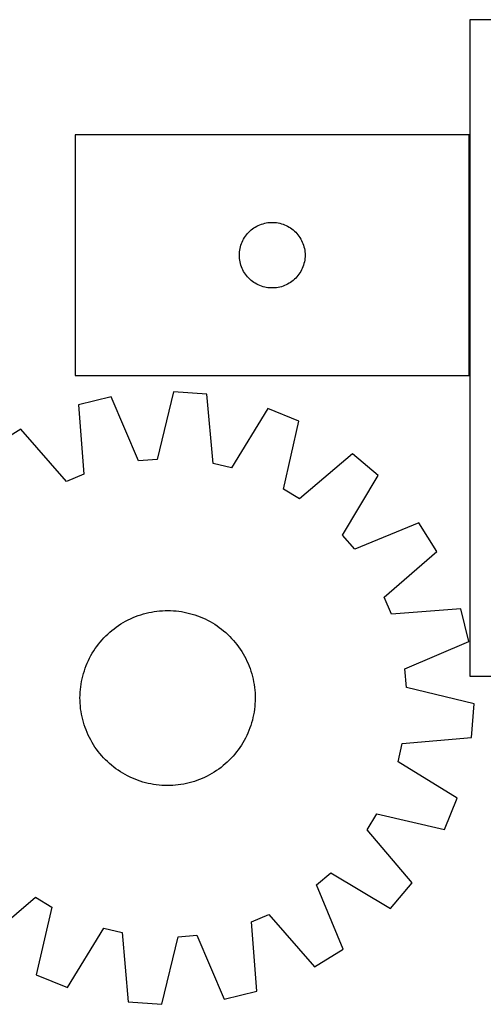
# Model space of a CAD drawing. Header units: millimetres. Extents: x 7 to 1493, y 7 to 457.
# Tile 4 of 5: x 1027 to 1239, y 7 to 457. Entities that reach past the tile are written whole.
import ezdxf

# ---------------------------------------------------------------- set-up
doc = ezdxf.new("R2010")
doc.units = ezdxf.units.MM
doc.layers.add('COMMON', color=5, linetype='CONTINUOUS', true_color=0x0000ff)
doc.layers.add('CUT', color=7, linetype='CONTINUOUS', true_color=0x000000)

msp = doc.modelspace()

# ---------------------------------------------------------------- linework, layer by layer
at = {"layer": 'COMMON'}
msp.add_line((1232.847954, 294.02204), (1232.847954, 404.02204), dxfattribs=at)
at = {"layer": 'CUT'}
for p, q in [((1232.947954, 456.653864), (1232.947954, 156.653864)), ((1482.947954, 456.653864), (1232.947954, 456.653864)), ((1232.747953, 404.02204), (1052.747953, 404.02204)), ((1052.747953, 404.02204), (1052.747953, 294.02204)), ((1232.747953, 294.02204), (1232.747953, 404.02204)), ((1132.00567, 359.491202), (1132.558853, 360.03032)), ((1132.558853, 360.03032), (1133.139055, 360.540246)), ((1133.139055, 360.540246), (1133.744738, 361.019628)), ((1133.744738, 361.019628), (1134.374297, 361.467195)), ((1134.374297, 361.467195), (1135.026061, 361.881759)), ((1135.026061, 361.881759), (1135.698301, 362.262222)), ((1135.698301, 362.262222), (1136.389237, 362.607574)), ((1136.389237, 362.607574), (1137.097034, 362.916899)), ((1137.097034, 362.916899), (1137.819817, 363.189378)), ((1137.819817, 363.189378), (1138.555668, 363.424288)), ((1138.555668, 363.424288), (1139.302636, 363.621005)), ((1139.302636, 363.621005), (1140.058741, 363.779009)), ((1140.058741, 363.779009), (1140.821977, 363.89788)), ((1140.821977, 363.89788), (1141.590321, 363.977303)), ((1141.590321, 363.977303), (1142.361734, 364.017067)), ((1142.361734, 364.017067), (1143.134171, 364.017067)), ((1143.134171, 364.017067), (1143.905585, 363.977303)), ((1143.905585, 363.977303), (1144.673928, 363.89788)), ((1144.673928, 363.89788), (1145.437164, 363.779009)), ((1145.437164, 363.779009), (1146.193269, 363.621005)), ((1146.193269, 363.621005), (1146.940237, 363.424288)), ((1146.940237, 363.424288), (1147.676088, 363.189378)), ((1147.676088, 363.189378), (1148.398871, 362.916899)), ((1148.398871, 362.916899), (1149.106668, 362.607574)), ((1149.106668, 362.607574), (1149.797604, 362.262222)), ((1149.797604, 362.262222), (1150.469845, 361.881759)), ((1150.469845, 361.881759), (1151.121608, 361.467195)), ((1151.121608, 361.467195), (1151.751167, 361.019628)), ((1151.751167, 361.019628), (1152.35685, 360.540246)), ((1152.35685, 360.540246), (1152.937053, 360.03032)), ((1152.937053, 360.03032), (1153.490235, 359.491202)), ((1129.003199, 355.028848), (1129.330646, 355.728447)), ((1129.330646, 355.728447), (1129.693674, 356.410261)), ((1129.693674, 356.410261), (1130.091319, 357.072483)), ((1130.091319, 357.072483), (1130.522528, 357.713356)), ((1130.522528, 357.713356), (1130.986156, 358.331182)), ((1130.986156, 358.331182), (1131.480974, 358.924321)), ((1131.480974, 358.924321), (1132.00567, 359.491202)), ((1153.490235, 359.491202), (1154.014932, 358.924321)), ((1154.014932, 358.924321), (1154.50975, 358.331182)), ((1154.50975, 358.331182), (1154.973378, 357.713356)), ((1154.973378, 357.713356), (1155.404586, 357.072483)), ((1155.404586, 357.072483), (1155.802231, 356.410261)), ((1155.802231, 356.410261), (1156.165259, 355.728447)), ((1156.165259, 355.728447), (1156.492706, 355.028848)), ((1127.827454, 350.564355), (1127.926634, 351.330398)), ((1127.926634, 351.330398), (1128.065117, 352.090321)), ((1128.065117, 352.090321), (1128.242537, 352.842106)), ((1128.242537, 352.842106), (1128.458422, 353.583762)), ((1128.458422, 353.583762), (1128.7122, 354.313321)), ((1128.7122, 354.313321), (1129.003199, 355.028848)), ((1156.492706, 355.028848), (1156.783705, 354.313321)), ((1156.783705, 354.313321), (1157.037483, 353.583762)), ((1157.037483, 353.583762), (1157.253368, 352.842106)), ((1157.253368, 352.842106), (1157.430788, 352.090321)), ((1157.430788, 352.090321), (1157.569271, 351.330398)), ((1157.569271, 351.330398), (1157.668451, 350.564355)), ((1127.747953, 349.02204), (1127.767841, 349.794221)), ((1127.767841, 348.249858), (1127.747953, 349.02204)), ((1127.767841, 349.794221), (1127.827454, 350.564355)), ((1127.827454, 347.479725), (1127.767841, 348.249858)), ((1127.926634, 346.713681), (1127.827454, 347.479725)), ((1128.065117, 345.953759), (1127.926634, 346.713681)), ((1157.569271, 346.713681), (1157.430788, 345.953759)), ((1157.668451, 347.479725), (1157.569271, 346.713681)), ((1157.668451, 350.564355), (1157.728064, 349.794221)), ((1157.728064, 348.249858), (1157.668451, 347.479725)), ((1157.728064, 349.794221), (1157.747953, 349.02204)), ((1157.747953, 349.02204), (1157.728064, 348.249858)), ((1128.242537, 345.201973), (1128.065117, 345.953759)), ((1128.458422, 344.460317), (1128.242537, 345.201973)), ((1128.7122, 343.730758), (1128.458422, 344.460317)), ((1129.003199, 343.015231), (1128.7122, 343.730758)), ((1129.330646, 342.315633), (1129.003199, 343.015231)), ((1129.693674, 341.633819), (1129.330646, 342.315633)), ((1156.165259, 342.315633), (1155.802231, 341.633819)), ((1156.492706, 343.015231), (1156.165259, 342.315633)), ((1156.783705, 343.730758), (1156.492706, 343.015231)), ((1157.037483, 344.460317), (1156.783705, 343.730758)), ((1157.253368, 345.201973), (1157.037483, 344.460317)), ((1157.430788, 345.953759), (1157.253368, 345.201973)), ((1130.091319, 340.971597), (1129.693674, 341.633819)), ((1130.522528, 340.330723), (1130.091319, 340.971597)), ((1130.986156, 339.712897), (1130.522528, 340.330723)), ((1131.480974, 339.119758), (1130.986156, 339.712897)), ((1132.00567, 338.552877), (1131.480974, 339.119758)), ((1132.558853, 338.013759), (1132.00567, 338.552877)), ((1133.139055, 337.503833), (1132.558853, 338.013759)), ((1152.937053, 338.013759), (1152.35685, 337.503833)), ((1153.490235, 338.552877), (1152.937053, 338.013759)), ((1154.014932, 339.119758), (1153.490235, 338.552877)), ((1154.50975, 339.712897), (1154.014932, 339.119758)), ((1154.973378, 340.330723), (1154.50975, 339.712897)), ((1155.404586, 340.971597), (1154.973378, 340.330723)), ((1155.802231, 341.633819), (1155.404586, 340.971597)), ((1133.744738, 337.024451), (1133.139055, 337.503833)), ((1134.374297, 336.576884), (1133.744738, 337.024451)), ((1135.026061, 336.16232), (1134.374297, 336.576884)), ((1135.698301, 335.781858), (1135.026061, 336.16232)), ((1136.389237, 335.436506), (1135.698301, 335.781858)), ((1137.097034, 335.12718), (1136.389237, 335.436506)), ((1137.819817, 334.854701), (1137.097034, 335.12718)), ((1138.555668, 334.619792), (1137.819817, 334.854701)), ((1139.302636, 334.423074), (1138.555668, 334.619792)), ((1140.058741, 334.26507), (1139.302636, 334.423074)), ((1140.821977, 334.1462), (1140.058741, 334.26507)), ((1141.590321, 334.066777), (1140.821977, 334.1462)), ((1142.361734, 334.027013), (1141.590321, 334.066777)), ((1143.134171, 334.027013), (1142.361734, 334.027013)), ((1143.905585, 334.066777), (1143.134171, 334.027013)), ((1144.673928, 334.1462), (1143.905585, 334.066777)), ((1145.437164, 334.26507), (1144.673928, 334.1462)), ((1146.193269, 334.423074), (1145.437164, 334.26507)), ((1146.940237, 334.619792), (1146.193269, 334.423074)), ((1147.676088, 334.854701), (1146.940237, 334.619792)), ((1148.398871, 335.12718), (1147.676088, 334.854701)), ((1149.106668, 335.436506), (1148.398871, 335.12718)), ((1149.797604, 335.781858), (1149.106668, 335.436506)), ((1150.469845, 336.16232), (1149.797604, 335.781858)), ((1151.121608, 336.576884), (1150.469845, 336.16232)), ((1151.751167, 337.024451), (1151.121608, 336.576884)), ((1152.35685, 337.503833), (1151.751167, 337.024451)), ((1052.747953, 294.02204), (1232.747953, 294.02204)), ((1069.169935, 284.225121), (1054.225853, 280.56384)), ((1081.623271, 255.003739), (1069.169935, 284.225121)), ((1097.610095, 286.59643), (1090.167965, 255.716187)), ((1112.954159, 285.460541), (1097.610095, 286.59643)), ((1115.768082, 253.821063), (1112.954159, 285.460541)), ((1054.225853, 280.56384), (1056.690487, 248.895238)), ((1140.735133, 278.927297), (1124.114727, 251.858184)), ((1154.977196, 273.105425), (1140.735133, 278.927297)), ((1147.87626, 242.144943), (1154.977196, 273.105425)), ((1027.910428, 269.520098), (1014.829161, 261.420038)), ((1048.784159, 245.577205), (1027.910428, 269.520098)), ((1179.37959, 258.307148), (1155.207828, 237.69888)), ((1191.125539, 248.369179), (1179.37959, 258.307148)), ((1090.167965, 255.716187), (1081.623271, 255.003739)), ((1124.114727, 251.858184), (1115.768082, 253.821063)), ((1056.690487, 248.895238), (1048.784159, 245.577205)), ((1174.804832, 221.118321), (1191.125539, 248.369179)), ((1155.207828, 237.69888), (1147.87626, 242.144943)), ((1209.760675, 226.754427), (1180.403659, 214.624284)), ((1217.860736, 213.673159), (1209.760675, 226.754427)), ((1180.403659, 214.624284), (1174.804832, 221.118321)), ((1193.917843, 192.799428), (1217.860736, 213.673159)), ((1197.235876, 184.8931), (1193.917843, 192.799428)), ((1081.533374, 184.29997), (1082.72351, 184.703184)), ((1082.72351, 184.703184), (1083.925724, 185.068817)), ((1083.925724, 185.068817), (1085.13883, 185.396507)), ((1085.13883, 185.396507), (1086.361631, 185.685931)), ((1086.361631, 185.685931), (1087.592919, 185.936802)), ((1087.592919, 185.936802), (1088.831479, 186.148875)), ((1088.831479, 186.148875), (1090.07609, 186.321938)), ((1090.07609, 186.321938), (1091.325523, 186.455822)), ((1091.325523, 186.455822), (1092.578544, 186.550394)), ((1092.578544, 186.550394), (1093.833918, 186.605561)), ((1093.833918, 186.605561), (1095.090405, 186.621269)), ((1095.090405, 186.621269), (1096.346766, 186.597502)), ((1096.346766, 186.597502), (1097.60176, 186.534283)), ((1097.60176, 186.534283), (1098.854149, 186.431675)), ((1098.854149, 186.431675), (1100.102697, 186.289779)), ((1100.102697, 186.289779), (1101.346172, 186.108736)), ((1101.346172, 186.108736), (1102.583347, 185.888723)), ((1102.583347, 185.888723), (1103.813, 185.629958)), ((1103.813, 185.629958), (1105.033919, 185.332697)), ((1105.033919, 185.332697), (1106.244898, 184.997232)), ((1106.244898, 184.997232), (1107.444742, 184.623895)), ((1107.444742, 184.623895), (1108.632268, 184.213054)), ((1228.904478, 187.357734), (1197.235876, 184.8931)), ((1232.565759, 172.413653), (1228.904478, 187.357734)), ((1072.585002, 179.776639), (1073.637472, 180.463161)), ((1073.637472, 180.463161), (1074.710988, 181.116285)), ((1074.710988, 181.116285), (1075.804489, 181.735367)), ((1075.804489, 181.735367), (1076.916896, 182.319796)), ((1076.916896, 182.319796), (1078.047111, 182.868995)), ((1078.047111, 182.868995), (1079.19402, 183.382422)), ((1079.19402, 183.382422), (1080.35649, 183.859571)), ((1080.35649, 183.859571), (1081.533374, 184.29997)), ((1108.632268, 184.213054), (1109.806303, 183.765115)), ((1109.806303, 183.765115), (1110.965688, 183.28052)), ((1110.965688, 183.28052), (1112.109279, 182.759746)), ((1112.109279, 182.759746), (1113.235949, 182.203309)), ((1113.235949, 182.203309), (1114.344584, 181.611756)), ((1114.344584, 181.611756), (1115.434091, 180.985672)), ((1115.434091, 180.985672), (1116.503395, 180.325675)), ((1116.503395, 180.325675), (1117.55144, 179.632416)), ((1066.768703, 174.996317), (1067.673891, 175.867892)), ((1067.673891, 175.867892), (1068.606008, 176.710605)), ((1068.606008, 176.710605), (1069.564135, 177.523623)), ((1069.564135, 177.523623), (1070.547328, 178.306144)), ((1070.547328, 178.306144), (1071.554614, 179.057397)), ((1071.554614, 179.057397), (1072.585002, 179.776639)), ((1117.55144, 179.632416), (1118.577193, 178.906579)), ((1118.577193, 178.906579), (1119.57964, 178.148881)), ((1119.57964, 178.148881), (1120.557792, 177.360069)), ((1120.557792, 177.360069), (1121.510685, 176.540922)), ((1121.510685, 176.540922), (1122.437377, 175.692247)), ((1122.437377, 175.692247), (1123.336955, 174.814884)), ((1062.677008, 170.236555), (1063.434706, 171.239002)), ((1063.434706, 171.239002), (1064.223518, 172.217154)), ((1064.223518, 172.217154), (1065.042666, 173.170047)), ((1065.042666, 173.170047), (1065.89134, 174.09674)), ((1065.89134, 174.09674), (1066.768703, 174.996317)), ((1123.336955, 174.814884), (1124.20853, 173.909697)), ((1124.20853, 173.909697), (1125.051243, 172.977579)), ((1125.051243, 172.977579), (1125.864261, 172.019452)), ((1125.864261, 172.019452), (1126.646782, 171.03626)), ((1126.646782, 171.03626), (1127.398034, 170.028973)), ((1203.344377, 159.960316), (1232.565759, 172.413653)), ((1059.971831, 166.003946), (1060.597915, 167.093454)), ((1060.597915, 167.093454), (1061.257912, 168.162757)), ((1061.257912, 168.162757), (1061.951171, 169.210803)), ((1061.951171, 169.210803), (1062.677008, 170.236555)), ((1127.398034, 170.028973), (1128.117277, 168.998586)), ((1128.117277, 168.998586), (1128.803799, 167.946115)), ((1128.803799, 167.946115), (1129.456923, 166.8726)), ((1129.456923, 166.8726), (1130.076005, 165.779099)), ((1057.818472, 161.465665), (1058.303068, 162.62505)), ((1058.303068, 162.62505), (1058.823841, 163.768642)), ((1058.823841, 163.768642), (1059.380279, 164.895311)), ((1059.380279, 164.895311), (1059.971831, 166.003946)), ((1130.076005, 165.779099), (1130.660434, 164.666692)), ((1130.660434, 164.666692), (1131.209633, 163.536476)), ((1131.209633, 163.536476), (1131.72306, 162.389567)), ((1131.72306, 162.389567), (1132.200208, 161.227098)), ((1056.250891, 156.693281), (1056.586355, 157.90426)), ((1056.586355, 157.90426), (1056.959692, 159.104105)), ((1056.959692, 159.104105), (1057.370533, 160.29163)), ((1057.370533, 160.29163), (1057.818472, 161.465665)), ((1132.200208, 161.227098), (1132.640607, 160.050214)), ((1132.640607, 160.050214), (1133.043822, 158.860077)), ((1133.043822, 158.860077), (1133.409455, 157.657863)), ((1133.409455, 157.657863), (1133.737145, 156.444757)), ((1204.056824, 151.415622), (1203.344377, 159.960316)), ((1055.293808, 151.762059), (1055.474852, 153.005534)), ((1055.474852, 153.005534), (1055.694864, 154.242709)), ((1055.694864, 154.242709), (1055.953629, 155.472363)), ((1055.953629, 155.472363), (1056.250891, 156.693281)), ((1133.737145, 156.444757), (1134.026568, 155.221956)), ((1134.026568, 155.221956), (1134.27744, 153.990668)), ((1134.27744, 153.990668), (1134.489512, 152.752108)), ((1232.947954, 156.653864), (1307.947954, 156.653864)), ((1054.986086, 148.006128), (1055.049304, 149.261122)), ((1055.049304, 149.261122), (1055.151912, 150.513511)), ((1055.151912, 150.513511), (1055.293808, 151.762059)), ((1134.489512, 152.752108), (1134.662576, 151.507497)), ((1134.662576, 151.507497), (1134.79646, 150.258065)), ((1134.79646, 150.258065), (1134.891032, 149.005043)), ((1134.891032, 149.005043), (1134.946199, 147.749669)), ((1234.937068, 143.973492), (1204.056824, 151.415622)), ((1054.962318, 146.749767), (1054.986086, 148.006128)), ((1054.978026, 145.49328), (1054.962318, 146.749767)), ((1055.033193, 144.237906), (1054.978026, 145.49328)), ((1055.127765, 142.984885), (1055.033193, 144.237906)), ((1134.93814, 145.236821), (1134.874921, 143.981827)), ((1134.961907, 146.493182), (1134.93814, 145.236821)), ((1134.946199, 147.749669), (1134.961907, 146.493182)), ((1055.261649, 141.735452), (1055.127765, 142.984885)), ((1055.434713, 140.490842), (1055.261649, 141.735452)), ((1055.646785, 139.252281), (1055.434713, 140.490842)), ((1134.449374, 140.237415), (1134.229361, 139.00024)), ((1134.630417, 141.48089), (1134.449374, 140.237415)), ((1134.772313, 142.729438), (1134.630417, 141.48089)), ((1134.874921, 143.981827), (1134.772313, 142.729438)), ((1233.801179, 128.629428), (1234.937068, 143.973492)), ((1055.897657, 138.020993), (1055.646785, 139.252281)), ((1056.18708, 136.798193), (1055.897657, 138.020993)), ((1056.51477, 135.585087), (1056.18708, 136.798193)), ((1056.880403, 134.382872), (1056.51477, 135.585087)), ((1133.33787, 135.338689), (1132.964533, 134.138845)), ((1133.673335, 136.549668), (1133.33787, 135.338689)), ((1133.970596, 137.770587), (1133.673335, 136.549668)), ((1134.229361, 139.00024), (1133.970596, 137.770587)), ((1057.283618, 133.192736), (1056.880403, 134.382872)), ((1057.724017, 132.015852), (1057.283618, 133.192736)), ((1058.201165, 130.853382), (1057.724017, 132.015852)), ((1058.714592, 129.706473), (1058.201165, 130.853382)), ((1131.621158, 130.6179), (1131.100384, 129.474308)), ((1132.105753, 131.777285), (1131.621158, 130.6179)), ((1132.553692, 132.951319), (1132.105753, 131.777285)), ((1132.964533, 134.138845), (1132.553692, 132.951319)), ((1059.263791, 128.576258), (1058.714592, 129.706473)), ((1059.84822, 127.463851), (1059.263791, 128.576258)), ((1060.467302, 126.37035), (1059.84822, 127.463851)), ((1061.120427, 125.296834), (1060.467302, 126.37035)), ((1129.32631, 126.149496), (1128.666313, 125.080192)), ((1129.952394, 127.239003), (1129.32631, 126.149496)), ((1130.543947, 128.347638), (1129.952394, 127.239003)), ((1131.100384, 129.474308), (1130.543947, 128.347638)), ((1202.1617, 125.815505), (1233.801179, 128.629428)), ((1061.806949, 124.244364), (1061.120427, 125.296834)), ((1062.526191, 123.213977), (1061.806949, 124.244364)), ((1063.277443, 122.20669), (1062.526191, 123.213977)), ((1064.059965, 121.223498), (1063.277443, 122.20669)), ((1126.489519, 122.003948), (1125.700707, 121.025795)), ((1127.247217, 123.006395), (1126.489519, 122.003948)), ((1127.973054, 124.032147), (1127.247217, 123.006395)), ((1128.666313, 125.080192), (1127.973054, 124.032147)), ((1200.198822, 117.46886), (1202.1617, 125.815505)), ((1064.872983, 120.26537), (1064.059965, 121.223498)), ((1065.715695, 119.333253), (1064.872983, 120.26537)), ((1066.58727, 118.428066), (1065.715695, 119.333253)), ((1067.486848, 117.550702), (1066.58727, 118.428066)), ((1068.41354, 116.702028), (1067.486848, 117.550702)), ((1122.250335, 117.375057), (1121.318217, 116.532345)), ((1123.155522, 118.246632), (1122.250335, 117.375057)), ((1124.032885, 119.14621), (1123.155522, 118.246632)), ((1124.88156, 120.072902), (1124.032885, 119.14621)), ((1125.700707, 121.025795), (1124.88156, 120.072902)), ((1227.267935, 100.848454), (1200.198822, 117.46886)), ((1069.366433, 115.88288), (1068.41354, 116.702028)), ((1070.344585, 115.094068), (1069.366433, 115.88288)), ((1071.347032, 114.33637), (1070.344585, 115.094068)), ((1072.372785, 113.610533), (1071.347032, 114.33637)), ((1073.42083, 112.917274), (1072.372785, 113.610533)), ((1074.490134, 112.257277), (1073.42083, 112.917274)), ((1116.286753, 112.779789), (1115.213238, 112.126664)), ((1117.339224, 113.466311), (1116.286753, 112.779789)), ((1118.369611, 114.185553), (1117.339224, 113.466311)), ((1119.376897, 114.936805), (1118.369611, 114.185553)), ((1120.36009, 115.719327), (1119.376897, 114.936805)), ((1121.318217, 116.532345), (1120.36009, 115.719327)), ((1075.579641, 111.631193), (1074.490134, 112.257277)), ((1076.688276, 111.039641), (1075.579641, 111.631193)), ((1077.814946, 110.483203), (1076.688276, 111.039641)), ((1078.958537, 109.96243), (1077.814946, 110.483203)), ((1080.117923, 109.477834), (1078.958537, 109.96243)), ((1081.291957, 109.029895), (1080.117923, 109.477834)), ((1082.479483, 108.619054), (1081.291957, 109.029895)), ((1083.679327, 108.245717), (1082.479483, 108.619054)), ((1084.890306, 107.910253), (1083.679327, 108.245717)), ((1105.998501, 108.174132), (1104.785395, 107.846442)), ((1107.200715, 108.539765), (1105.998501, 108.174132)), ((1108.390852, 108.94298), (1107.200715, 108.539765)), ((1109.567735, 109.383379), (1108.390852, 108.94298)), ((1110.730205, 109.860527), (1109.567735, 109.383379)), ((1111.877114, 110.373954), (1110.730205, 109.860527)), ((1113.007329, 110.923153), (1111.877114, 110.373954)), ((1114.119737, 111.507582), (1113.007329, 110.923153)), ((1115.213238, 112.126664), (1114.119737, 111.507582)), ((1086.111225, 107.612991), (1084.890306, 107.910253)), ((1087.340878, 107.354226), (1086.111225, 107.612991)), ((1088.578053, 107.134214), (1087.340878, 107.354226)), ((1089.821528, 106.95317), (1088.578053, 107.134214)), ((1091.070076, 106.811274), (1089.821528, 106.95317)), ((1092.322465, 106.708666), (1091.070076, 106.811274)), ((1093.577459, 106.645448), (1092.322465, 106.708666)), ((1094.83382, 106.62168), (1093.577459, 106.645448)), ((1096.090307, 106.637388), (1094.83382, 106.62168)), ((1097.345681, 106.692555), (1096.090307, 106.637388)), ((1098.598702, 106.787128), (1097.345681, 106.692555)), ((1099.848135, 106.921011), (1098.598702, 106.787128)), ((1101.092746, 107.094075), (1099.848135, 106.921011)), ((1102.331306, 107.306147), (1101.092746, 107.094075)), ((1103.562594, 107.557019), (1102.331306, 107.306147)), ((1104.785395, 107.846442), (1103.562594, 107.557019)), ((1221.446063, 86.606391), (1227.267935, 100.848454)), ((1186.039518, 86.375759), (1190.485581, 93.707327)), ((1190.485581, 93.707327), (1221.446063, 86.606391)), ((1206.647785, 62.203997), (1186.039518, 86.375759)), ((1162.964922, 61.179928), (1169.458959, 66.778755)), ((1169.458959, 66.778755), (1196.709817, 50.458048)), ((1175.095064, 31.822912), (1162.964922, 61.179928)), ((1196.709817, 50.458048), (1206.647785, 62.203997)), ((1010.544635, 34.935802), (1034.716397, 55.54407)), ((1034.716397, 55.54407), (1042.047965, 51.098006)), ((1042.047965, 51.098006), (1034.947029, 20.137524)), ((1133.233738, 44.347711), (1141.140066, 47.665744)), ((1141.140066, 47.665744), (1162.013797, 23.722851)), ((1049.189092, 14.315653), (1065.809498, 41.384765)), ((1065.809498, 41.384765), (1074.156143, 39.421887)), ((1135.698372, 12.67911), (1133.233738, 44.347711)), ((1074.156143, 39.421887), (1076.970066, 7.782409)), ((1092.31413, 6.646519), (1099.75626, 37.526763)), ((1099.75626, 37.526763), (1108.300954, 38.23921)), ((1108.300954, 38.23921), (1120.754291, 9.017828)), ((1162.013797, 23.722851), (1175.095064, 31.822912)), ((1034.947029, 20.137524), (1049.189092, 14.315653)), ((1120.754291, 9.017828), (1135.698372, 12.67911)), ((1076.970066, 7.782409), (1092.31413, 6.646519))]:
    msp.add_line(p, q, dxfattribs=at)

doc.saveas('drawing.dxf')
